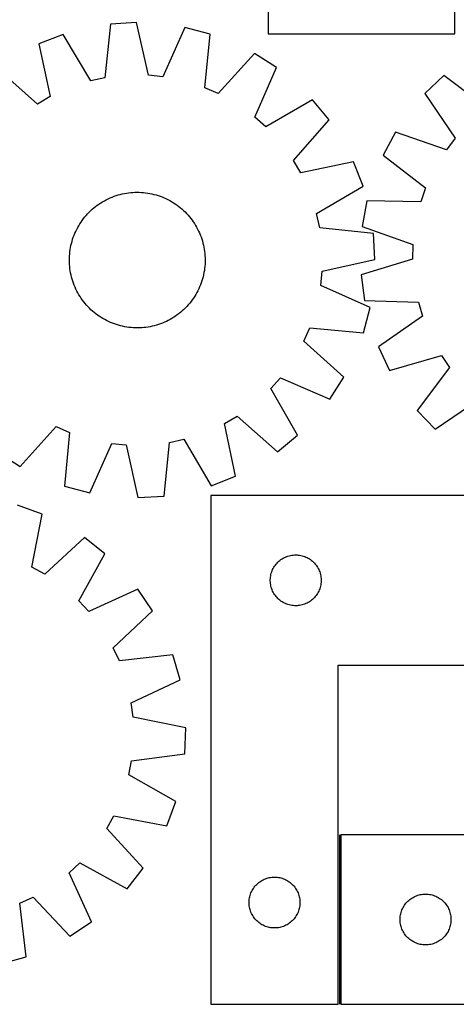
# Model space of a CAD drawing. Header units: millimetres. Extents: x 7 to 1493, y 7 to 2993.
# Tile 6 of 13: x 469 to 726, y 2111 to 2692. Entities that reach past the tile are written whole.
import ezdxf

# ---------------------------------------------------------------- set-up
doc = ezdxf.new("R2010")
doc.units = ezdxf.units.MM
doc.layers.add('COMMON', color=5, linetype='CONTINUOUS', true_color=0x0000ff)
doc.layers.add('CUT', color=7, linetype='CONTINUOUS', true_color=0x000000)

msp = doc.modelspace()

# ---------------------------------------------------------------- linework, layer by layer
at = {"layer": 'COMMON'}
msp.add_line((656.991823, 2210.968278), (656.991823, 2110.968278), dxfattribs=at)
at = {"layer": 'CUT'}
for p, q in [((614.95034, 2863.140651), (614.95034, 2683.140651)), ((724.95034, 2683.140651), (724.95034, 2863.140651)), ((522.114791, 2688.910058), (518.792526, 2657.319912)), ((537.475135, 2689.799096), (522.114791, 2688.910058)), ((544.419804, 2658.803188), (537.475135, 2689.799096)), ((494.232365, 2682.824326), (479.898538, 2677.232194)), ((510.415401, 2655.491487), (494.232365, 2682.824326)), ((565.873493, 2686.970827), (552.951939, 2657.953449)), ((580.756776, 2683.069745), (565.873493, 2686.970827)), ((577.783286, 2651.444864), (580.756776, 2683.069745)), ((614.95034, 2683.140651), (724.95034, 2683.140651)), ((479.898538, 2677.232194), (486.500768, 2646.161544)), ((606.891236, 2671.604326), (585.635245, 2648.00014)), ((619.840578, 2663.294989), (606.891236, 2671.604326)), ((479.098663, 2641.833933), (455.261369, 2662.828176)), ((607.239996, 2634.136799), (619.840578, 2663.294989)), ((518.792526, 2657.319912), (510.415401, 2655.491487)), ((552.951939, 2657.953449), (544.419804, 2658.803188)), ((718.459826, 2658.573797), (707.320339, 2647.960486)), ((743.804756, 2639.426753), (718.459826, 2658.573797)), ((585.635245, 2648.00014), (577.783286, 2651.444864)), ((707.320339, 2647.960486), (725.219577, 2621.719448)), ((486.500768, 2646.161544), (479.098663, 2641.833933)), ((641.152917, 2644.314736), (613.643174, 2628.434283)), ((650.900747, 2632.41052), (641.152917, 2644.314736)), ((613.643174, 2628.434283), (607.239996, 2634.136799)), ((629.906505, 2608.573227), (650.900747, 2632.41052)), ((689.992211, 2625.284468), (682.677623, 2611.748318)), ((720.013433, 2614.90656), (689.992211, 2625.284468)), ((725.219577, 2621.719448), (720.013433, 2614.90656)), ((634.234115, 2601.171122), (629.906505, 2608.573227)), ((665.304766, 2607.773351), (634.234115, 2601.171122)), ((670.896898, 2593.439524), (665.304766, 2607.773351)), ((682.677623, 2611.748318), (707.809736, 2592.322777)), ((531.502818, 2589.289285), (532.74636, 2589.469868)), ((532.74636, 2589.469868), (533.994961, 2589.6113)), ((533.994961, 2589.6113), (535.247388, 2589.713444)), ((535.247388, 2589.713444), (536.502405, 2589.776197)), ((536.502405, 2589.776197), (537.758775, 2589.799498)), ((537.758775, 2589.799498), (539.015256, 2589.783324)), ((539.015256, 2589.783324), (540.270609, 2589.727691)), ((540.270609, 2589.727691), (541.523596, 2589.632654)), ((541.523596, 2589.632654), (542.772979, 2589.498307)), ((542.772979, 2589.498307), (544.017525, 2589.324782)), ((643.564058, 2577.256489), (670.896898, 2593.439524)), ((707.809736, 2592.322777), (704.963698, 2584.234549)), ((516.343451, 2583.511847), (517.413, 2584.171448)), ((517.413, 2584.171448), (518.502739, 2584.797127)), ((518.502739, 2584.797127), (519.611594, 2585.388269)), ((519.611594, 2585.388269), (520.73847, 2585.944288)), ((520.73847, 2585.944288), (521.882254, 2586.464638)), ((521.882254, 2586.464638), (523.041819, 2586.948803)), ((523.041819, 2586.948803), (524.21602, 2587.396306)), ((524.21602, 2587.396306), (525.403698, 2587.806707)), ((525.403698, 2587.806707), (526.60368, 2588.179599)), ((526.60368, 2588.179599), (527.814784, 2588.514614)), ((527.814784, 2588.514614), (529.035813, 2588.811423)), ((529.035813, 2588.811423), (530.265562, 2589.069731)), ((530.265562, 2589.069731), (531.502818, 2589.289285)), ((544.017525, 2589.324782), (545.256007, 2589.11225)), ((545.256007, 2589.11225), (546.487202, 2588.860922)), ((546.487202, 2588.860922), (547.709895, 2588.571045)), ((547.709895, 2588.571045), (548.922879, 2588.242905)), ((548.922879, 2588.242905), (550.124958, 2587.876826)), ((550.124958, 2587.876826), (551.314944, 2587.47317)), ((551.314944, 2587.47317), (552.491665, 2587.032335)), ((552.491665, 2587.032335), (553.653958, 2586.554755)), ((553.653958, 2586.554755), (554.800676, 2586.040903)), ((554.800676, 2586.040903), (555.930688, 2585.491284)), ((555.930688, 2585.491284), (557.042878, 2584.906443)), ((557.042878, 2584.906443), (558.136149, 2584.286955)), ((558.136149, 2584.286955), (559.209422, 2583.633433)), ((559.209422, 2583.633433), (560.261638, 2582.94652)), ((673.204869, 2584.827457), (670.431182, 2569.693482)), ((704.963698, 2584.234549), (673.204869, 2584.827457)), ((508.635937, 2577.098727), (509.507848, 2578.003591)), ((509.507848, 2578.003591), (510.407751, 2578.880621)), ((510.407751, 2578.880621), (511.334758, 2579.728951)), ((511.334758, 2579.728951), (512.287954, 2580.547745)), ((512.287954, 2580.547745), (513.266399, 2581.336194)), ((513.266399, 2581.336194), (514.269127, 2582.093521)), ((514.269127, 2582.093521), (515.295149, 2582.818977)), ((515.295149, 2582.818977), (516.343451, 2583.511847)), ((560.261638, 2582.94652), (561.291758, 2582.226896)), ((561.291758, 2582.226896), (562.298766, 2581.47527)), ((562.298766, 2581.47527), (563.281668, 2580.692384)), ((563.281668, 2580.692384), (564.239494, 2579.879011)), ((564.239494, 2579.879011), (565.171299, 2579.035953)), ((565.171299, 2579.035953), (566.076163, 2578.164042)), ((566.076163, 2578.164042), (566.953193, 2577.264139)), ((504.038457, 2571.136851), (504.725369, 2572.189066)), ((504.725369, 2572.189066), (505.444993, 2573.219187)), ((505.444993, 2573.219187), (506.196619, 2574.226195)), ((506.196619, 2574.226195), (506.979505, 2575.209097)), ((506.979505, 2575.209097), (507.792879, 2576.166923)), ((507.792879, 2576.166923), (508.635937, 2577.098727)), ((566.953193, 2577.264139), (567.801523, 2576.337132)), ((567.801523, 2576.337132), (568.620317, 2575.383935)), ((568.620317, 2575.383935), (569.408766, 2574.40549)), ((569.408766, 2574.40549), (570.166093, 2573.402762)), ((570.166093, 2573.402762), (570.891549, 2572.376741)), ((570.891549, 2572.376741), (571.584419, 2571.328438)), ((645.392484, 2568.879363), (643.564058, 2577.256489)), ((501.117134, 2565.581386), (501.630987, 2566.728104)), ((501.630987, 2566.728104), (502.180605, 2567.858116)), ((502.180605, 2567.858116), (502.765447, 2568.970306)), ((502.765447, 2568.970306), (503.384934, 2570.063577)), ((503.384934, 2570.063577), (504.038457, 2571.136851)), ((571.584419, 2571.328438), (572.244019, 2570.25889)), ((572.244019, 2570.25889), (572.869699, 2569.16915)), ((572.869699, 2569.16915), (573.46084, 2568.060296)), ((573.46084, 2568.060296), (574.01686, 2566.93342)), ((574.01686, 2566.93342), (574.537209, 2565.789635)), ((676.98263, 2565.557098), (645.392484, 2568.879363)), ((670.431182, 2569.693482), (700.336064, 2558.984944)), ((499.100845, 2559.637323), (499.428984, 2560.850307)), ((499.428984, 2560.850307), (499.795063, 2562.052386)), ((499.795063, 2562.052386), (500.198719, 2563.242373)), ((500.198719, 2563.242373), (500.639555, 2564.419093)), ((500.639555, 2564.419093), (501.117134, 2565.581386)), ((574.537209, 2565.789635), (575.021375, 2564.63007)), ((575.021375, 2564.63007), (575.468878, 2563.45587)), ((575.468878, 2563.45587), (575.879278, 2562.268192)), ((575.879278, 2562.268192), (576.25217, 2561.068209)), ((576.25217, 2561.068209), (576.587186, 2559.857106)), ((677.871667, 2550.196754), (676.98263, 2565.557098)), ((498.039235, 2553.451024), (498.173582, 2554.700407)), ((498.173582, 2554.700407), (498.347107, 2555.944953)), ((498.347107, 2555.944953), (498.559639, 2557.183435)), ((498.559639, 2557.183435), (498.810968, 2558.41463)), ((498.810968, 2558.41463), (499.100845, 2559.637323)), ((576.587186, 2559.857106), (576.883994, 2558.636077)), ((576.883994, 2558.636077), (577.142303, 2557.406328)), ((577.142303, 2557.406328), (577.361857, 2556.169071)), ((577.361857, 2556.169071), (577.542439, 2554.925529)), ((577.542439, 2554.925529), (577.683872, 2553.676929)), ((700.336064, 2558.984944), (700.128721, 2550.413108)), ((497.872391, 2549.686203), (497.888565, 2550.942684)), ((497.895693, 2548.429834), (497.872391, 2549.686203)), ((497.888565, 2550.942684), (497.944198, 2552.198038)), ((497.944198, 2552.198038), (498.039235, 2553.451024)), ((577.683872, 2553.676929), (577.786015, 2552.424502)), ((577.786015, 2552.424502), (577.848768, 2551.169484)), ((577.848768, 2551.169484), (577.87207, 2549.913115)), ((577.87207, 2549.913115), (577.855896, 2548.656633)), ((646.875759, 2543.252085), (677.871667, 2550.196754)), ((700.128721, 2550.413108), (669.741061, 2541.16298)), ((497.958446, 2547.174816), (497.895693, 2548.429834)), ((498.060589, 2545.922389), (497.958446, 2547.174816)), ((498.202022, 2544.673789), (498.060589, 2545.922389)), ((498.382604, 2543.430246), (498.202022, 2544.673789)), ((498.602158, 2542.19299), (498.382604, 2543.430246)), ((577.397354, 2543.654364), (577.184822, 2542.415883)), ((577.570879, 2544.898911), (577.397354, 2543.654364)), ((577.705226, 2546.148294), (577.570879, 2544.898911)), ((577.800263, 2547.40128), (577.705226, 2546.148294)), ((577.855896, 2548.656633), (577.800263, 2547.40128)), ((646.026021, 2534.719951), (646.875759, 2543.252085)), ((498.860467, 2540.963241), (498.602158, 2542.19299)), ((499.157275, 2539.742212), (498.860467, 2540.963241)), ((499.492291, 2538.531109), (499.157275, 2539.742212)), ((499.865183, 2537.331126), (499.492291, 2538.531109)), ((500.275583, 2536.143448), (499.865183, 2537.331126)), ((575.949398, 2537.546932), (575.545742, 2536.356945)), ((576.315477, 2538.74901), (575.949398, 2537.546932)), ((576.643616, 2539.961995), (576.315477, 2538.74901)), ((576.933494, 2541.184688), (576.643616, 2539.961995)), ((577.184822, 2542.415883), (576.933494, 2541.184688)), ((669.741061, 2541.16298), (671.779784, 2525.912597)), ((500.723087, 2534.969247), (500.275583, 2536.143448)), ((501.207252, 2533.809683), (500.723087, 2534.969247)), ((501.727601, 2532.665898), (501.207252, 2533.809683)), ((502.283621, 2531.539022), (501.727601, 2532.665898)), ((502.874762, 2530.430167), (502.283621, 2531.539022)), ((573.563856, 2531.741202), (572.979015, 2530.629012)), ((574.113474, 2532.871214), (573.563856, 2531.741202)), ((574.627327, 2534.017932), (574.113474, 2532.871214)), ((575.104906, 2535.180225), (574.627327, 2534.017932)), ((575.545742, 2536.356945), (575.104906, 2535.180225)), ((675.043399, 2521.798397), (646.026021, 2534.719951)), ((503.500442, 2529.340428), (502.874762, 2530.430167)), ((504.160042, 2528.270879), (503.500442, 2529.340428)), ((504.852912, 2527.222577), (504.160042, 2528.270879)), ((505.578369, 2526.196556), (504.852912, 2527.222577)), ((506.335695, 2525.193828), (505.578369, 2526.196556)), ((570.299468, 2526.380131), (569.547842, 2525.373123)), ((571.019092, 2527.410251), (570.299468, 2526.380131)), ((571.706004, 2528.462467), (571.019092, 2527.410251)), ((572.359527, 2529.53574), (571.706004, 2528.462467)), ((572.979015, 2530.629012), (572.359527, 2529.53574)), ((671.779784, 2525.912597), (703.530137, 2524.96929)), ((507.124144, 2524.215383), (506.335695, 2525.193828)), ((507.942938, 2523.262186), (507.124144, 2524.215383)), ((508.791269, 2522.335179), (507.942938, 2523.262186)), ((509.668298, 2521.435276), (508.791269, 2522.335179)), ((510.573162, 2520.563365), (509.668298, 2521.435276)), ((511.504967, 2519.720307), (510.573162, 2520.563365)), ((564.409703, 2519.870367), (563.456507, 2519.051573)), ((565.33671, 2520.718697), (564.409703, 2519.870367)), ((566.236613, 2521.595727), (565.33671, 2520.718697)), ((567.108524, 2522.500591), (566.236613, 2521.595727)), ((567.951582, 2523.432395), (567.108524, 2522.500591)), ((568.764956, 2524.390221), (567.951582, 2523.432395)), ((569.547842, 2525.373123), (568.764956, 2524.390221)), ((671.142316, 2506.915114), (675.043399, 2521.798397)), ((703.530137, 2524.96929), (705.981785, 2516.752916)), ((512.462793, 2518.906934), (511.504967, 2519.720307)), ((513.445695, 2518.124048), (512.462793, 2518.906934)), ((514.452703, 2517.372422), (513.445695, 2518.124048)), ((515.482823, 2516.652797), (514.452703, 2517.372422)), ((516.535039, 2515.965885), (515.482823, 2516.652797)), ((517.608312, 2515.312363), (516.535039, 2515.965885)), ((518.701583, 2514.692875), (517.608312, 2515.312363)), ((519.813774, 2514.108033), (518.701583, 2514.692875)), ((520.943785, 2513.558415), (519.813774, 2514.108033)), ((556.132867, 2514.211049), (555.005992, 2513.65503)), ((557.241722, 2514.80219), (556.132867, 2514.211049)), ((558.331462, 2515.42787), (557.241722, 2514.80219)), ((559.40101, 2516.08747), (558.331462, 2515.42787)), ((560.449312, 2516.780341), (559.40101, 2516.08747)), ((561.475334, 2517.505797), (560.449312, 2516.780341)), ((562.478062, 2518.263123), (561.475334, 2517.505797)), ((563.456507, 2519.051573), (562.478062, 2518.263123)), ((705.981785, 2516.752916), (679.93985, 2498.565218)), ((522.090503, 2513.044563), (520.943785, 2513.558415)), ((523.252796, 2512.566983), (522.090503, 2513.044563)), ((524.429517, 2512.126148), (523.252796, 2512.566983)), ((525.619503, 2511.722492), (524.429517, 2512.126148)), ((526.821582, 2511.356413), (525.619503, 2511.722492)), ((528.034567, 2511.028273), (526.821582, 2511.356413)), ((529.257259, 2510.738396), (528.034567, 2511.028273)), ((530.488454, 2510.487067), (529.257259, 2510.738396)), ((531.726936, 2510.274536), (530.488454, 2510.487067)), ((532.971483, 2510.101011), (531.726936, 2510.274536)), ((534.220866, 2509.966663), (532.971483, 2510.101011)), ((535.473852, 2509.871626), (534.220866, 2509.966663)), ((536.729205, 2509.815994), (535.473852, 2509.871626)), ((537.985686, 2509.79982), (536.729205, 2509.815994)), ((539.242056, 2509.823121), (537.985686, 2509.79982)), ((540.497073, 2509.885874), (539.242056, 2509.823121)), ((541.7495, 2509.988018), (540.497073, 2509.885874)), ((542.998101, 2510.12945), (541.7495, 2509.988018)), ((544.241643, 2510.310033), (542.998101, 2510.12945)), ((545.478899, 2510.529586), (544.241643, 2510.310033)), ((546.708649, 2510.787895), (545.478899, 2510.529586)), ((547.929677, 2511.084704), (546.708649, 2510.787895)), ((549.140781, 2511.419719), (547.929677, 2511.084704)), ((550.340764, 2511.792611), (549.140781, 2511.419719)), ((551.528441, 2512.203011), (550.340764, 2511.792611)), ((552.702642, 2512.650515), (551.528441, 2512.203011)), ((553.862207, 2513.13468), (552.702642, 2512.650515)), ((555.005992, 2513.65503), (553.862207, 2513.13468)), ((636.072712, 2502.036645), (639.517435, 2509.888603)), ((639.517435, 2509.888603), (671.142316, 2506.915114)), ((659.676898, 2480.780654), (636.072712, 2502.036645)), ((679.93985, 2498.565218), (686.591418, 2484.691243)), ((686.591418, 2484.691243), (717.079296, 2493.605503)), ((717.079296, 2493.605503), (721.949951, 2486.548868)), ((721.949951, 2486.548868), (702.802907, 2461.203939)), ((616.506855, 2474.028716), (622.20937, 2480.431894)), ((622.20937, 2480.431894), (651.367561, 2467.831312)), ((651.367561, 2467.831312), (659.676898, 2480.780654)), ((632.387308, 2446.518972), (616.506855, 2474.028716)), ((713.416218, 2450.064452), (739.657256, 2467.963689)), ((589.243693, 2453.437774), (596.645799, 2457.765384)), ((596.645799, 2457.765384), (620.483092, 2436.771142)), ((702.802907, 2461.203939), (713.416218, 2450.064452)), ((468.853226, 2427.994992), (490.109217, 2451.599178)), ((490.109217, 2451.599178), (497.961175, 2448.154454)), ((595.845923, 2422.367124), (589.243693, 2453.437774)), ((497.961175, 2448.154454), (494.987686, 2416.529573)), ((620.483092, 2436.771142), (632.387308, 2446.518972)), ((509.870968, 2412.628491), (522.792522, 2441.645868)), ((522.792522, 2441.645868), (531.324657, 2440.79613)), ((531.324657, 2440.79613), (538.269326, 2409.800222)), ((553.62967, 2410.68926), (556.951935, 2442.279406)), ((556.951935, 2442.279406), (565.329061, 2444.107831)), ((565.329061, 2444.107831), (581.512096, 2416.774991)), ((455.903883, 2436.304328), (468.853226, 2427.994992)), ((581.512096, 2416.774991), (595.845923, 2422.367124)), ((494.987686, 2416.529573), (509.870968, 2412.628491)), ((538.269326, 2409.800222), (553.62967, 2410.68926)), ((581.241823, 2410.968278), (581.241823, 2110.968278)), ((831.241823, 2410.968278), (581.241823, 2410.968278)), ((481.753665, 2400.007529), (467.301255, 2405.285635)), ((475.830819, 2368.800243), (481.753665, 2400.007529)), ((506.699197, 2386.144403), (483.32557, 2364.635142)), ((518.813231, 2376.658586), (506.699197, 2386.144403)), ((503.536688, 2348.808954), (518.813231, 2376.658586)), ((624.535416, 2374.385585), (625.235014, 2374.713032)), ((625.235014, 2374.713032), (625.950542, 2375.004031)), ((625.950542, 2375.004031), (626.680101, 2375.257809)), ((626.680101, 2375.257809), (627.421756, 2375.473694)), ((627.421756, 2375.473694), (628.173542, 2375.651114)), ((628.173542, 2375.651114), (628.933464, 2375.789597)), ((628.933464, 2375.789597), (629.699508, 2375.888777)), ((629.699508, 2375.888777), (630.469642, 2375.94839)), ((630.469642, 2375.94839), (631.241823, 2375.968278)), ((631.241823, 2375.968278), (632.014004, 2375.94839)), ((632.014004, 2375.94839), (632.784138, 2375.888777)), ((632.784138, 2375.888777), (633.550182, 2375.789597)), ((633.550182, 2375.789597), (634.310104, 2375.651114)), ((634.310104, 2375.651114), (635.06189, 2375.473694)), ((635.06189, 2375.473694), (635.803546, 2375.257809)), ((635.803546, 2375.257809), (636.533104, 2375.004031)), ((636.533104, 2375.004031), (637.248632, 2374.713032)), ((637.248632, 2374.713032), (637.94823, 2374.385585)), ((483.32557, 2364.635142), (475.830819, 2368.800243)), ((618.382104, 2368.69017), (618.796668, 2369.341934)), ((618.796668, 2369.341934), (619.244234, 2369.971493)), ((619.244234, 2369.971493), (619.723616, 2370.577176)), ((619.723616, 2370.577176), (620.233543, 2371.157378)), ((620.233543, 2371.157378), (620.772661, 2371.710561)), ((620.772661, 2371.710561), (621.339541, 2372.235257)), ((621.339541, 2372.235257), (621.932681, 2372.730075)), ((621.932681, 2372.730075), (622.550507, 2373.193703)), ((622.550507, 2373.193703), (623.19138, 2373.624912)), ((623.19138, 2373.624912), (623.853602, 2374.022557)), ((623.853602, 2374.022557), (624.535416, 2374.385585)), ((637.94823, 2374.385585), (638.630044, 2374.022557)), ((638.630044, 2374.022557), (639.292266, 2373.624912)), ((639.292266, 2373.624912), (639.93314, 2373.193703)), ((639.93314, 2373.193703), (640.550965, 2372.730075)), ((640.550965, 2372.730075), (641.144105, 2372.235257)), ((641.144105, 2372.235257), (641.710985, 2371.710561)), ((641.710985, 2371.710561), (642.250104, 2371.157378)), ((642.250104, 2371.157378), (642.76003, 2370.577176)), ((642.76003, 2370.577176), (643.239412, 2369.971493)), ((643.239412, 2369.971493), (643.686978, 2369.341934)), ((643.686978, 2369.341934), (644.101542, 2368.69017)), ((616.365983, 2362.894254), (616.484854, 2363.65749)), ((616.484854, 2363.65749), (616.642857, 2364.413595)), ((616.642857, 2364.413595), (616.839575, 2365.160563)), ((616.839575, 2365.160563), (617.074485, 2365.896414)), ((617.074485, 2365.896414), (617.346964, 2366.619197)), ((617.346964, 2366.619197), (617.656289, 2367.326994)), ((617.656289, 2367.326994), (618.001641, 2368.01793)), ((618.001641, 2368.01793), (618.382104, 2368.69017)), ((644.101542, 2368.69017), (644.482005, 2368.01793)), ((644.482005, 2368.01793), (644.827357, 2367.326994)), ((644.827357, 2367.326994), (645.136683, 2366.619197)), ((645.136683, 2366.619197), (645.409161, 2365.896414)), ((645.409161, 2365.896414), (645.644071, 2365.160563)), ((645.644071, 2365.160563), (645.840789, 2364.413595)), ((645.840789, 2364.413595), (645.998792, 2363.65749)), ((645.998792, 2363.65749), (646.117663, 2362.894254)), ((616.246796, 2361.354497), (616.28656, 2362.12591)), ((616.246796, 2360.58206), (616.246796, 2361.354497)), ((616.28656, 2359.810646), (616.246796, 2360.58206)), ((616.28656, 2362.12591), (616.365983, 2362.894254)), ((616.365983, 2359.042303), (616.28656, 2359.810646)), ((616.484854, 2358.279067), (616.365983, 2359.042303)), ((616.642857, 2357.522962), (616.484854, 2358.279067)), ((616.839575, 2356.775994), (616.642857, 2357.522962)), ((645.840789, 2357.522962), (645.644071, 2356.775994)), ((645.998792, 2358.279067), (645.840789, 2357.522962)), ((646.117663, 2359.042303), (645.998792, 2358.279067)), ((646.117663, 2362.894254), (646.197086, 2362.12591)), ((646.197086, 2359.810646), (646.117663, 2359.042303)), ((646.197086, 2362.12591), (646.23685, 2361.354497)), ((646.23685, 2360.58206), (646.197086, 2359.810646)), ((646.23685, 2361.354497), (646.23685, 2360.58206)), ((538.2539, 2355.765377), (509.377533, 2342.531701)), ((546.843752, 2343.000386), (538.2539, 2355.765377)), ((617.074485, 2356.040143), (616.839575, 2356.775994)), ((617.346964, 2355.31736), (617.074485, 2356.040143)), ((617.656289, 2354.609563), (617.346964, 2355.31736)), ((618.001641, 2353.918627), (617.656289, 2354.609563)), ((618.382104, 2353.246386), (618.001641, 2353.918627)), ((618.796668, 2352.594623), (618.382104, 2353.246386)), ((619.244234, 2351.965064), (618.796668, 2352.594623)), ((619.723616, 2351.359381), (619.244234, 2351.965064)), ((620.233543, 2350.779178), (619.723616, 2351.359381)), ((642.76003, 2351.359381), (642.250104, 2350.779178)), ((643.239412, 2351.965064), (642.76003, 2351.359381)), ((643.686978, 2352.594623), (643.239412, 2351.965064)), ((644.101542, 2353.246386), (643.686978, 2352.594623)), ((644.482005, 2353.918627), (644.101542, 2353.246386)), ((644.827357, 2354.609563), (644.482005, 2353.918627)), ((645.136683, 2355.31736), (644.827357, 2354.609563)), ((645.409161, 2356.040143), (645.136683, 2355.31736)), ((645.644071, 2356.775994), (645.409161, 2356.040143)), ((509.377533, 2342.531701), (503.536688, 2348.808954)), ((620.772661, 2350.225996), (620.233543, 2350.779178)), ((621.339541, 2349.701299), (620.772661, 2350.225996)), ((621.932681, 2349.206481), (621.339541, 2349.701299)), ((622.550507, 2348.742853), (621.932681, 2349.206481)), ((623.19138, 2348.311645), (622.550507, 2348.742853)), ((623.853602, 2347.914), (623.19138, 2348.311645)), ((624.535416, 2347.550972), (623.853602, 2347.914)), ((625.235014, 2347.223525), (624.535416, 2347.550972)), ((625.950542, 2346.932526), (625.235014, 2347.223525)), ((626.680101, 2346.678748), (625.950542, 2346.932526)), ((627.421756, 2346.462862), (626.680101, 2346.678748)), ((628.173542, 2346.285443), (627.421756, 2346.462862)), ((628.933464, 2346.14696), (628.173542, 2346.285443)), ((629.699508, 2346.04778), (628.933464, 2346.14696)), ((630.469642, 2345.988167), (629.699508, 2346.04778)), ((631.241823, 2345.968278), (630.469642, 2345.988167)), ((632.014004, 2345.988167), (631.241823, 2345.968278)), ((632.784138, 2346.04778), (632.014004, 2345.988167)), ((633.550182, 2346.14696), (632.784138, 2346.04778)), ((634.310104, 2346.285443), (633.550182, 2346.14696)), ((635.06189, 2346.462862), (634.310104, 2346.285443)), ((635.803546, 2346.678748), (635.06189, 2346.462862)), ((636.533104, 2346.932526), (635.803546, 2346.678748)), ((637.248632, 2347.223525), (636.533104, 2346.932526)), ((637.94823, 2347.550972), (637.248632, 2347.223525)), ((638.630044, 2347.914), (637.94823, 2347.550972)), ((639.292266, 2348.311645), (638.630044, 2347.914)), ((639.93314, 2348.742853), (639.292266, 2348.311645)), ((640.550965, 2349.206481), (639.93314, 2348.742853)), ((641.144105, 2349.701299), (640.550965, 2349.206481)), ((641.710985, 2350.225996), (641.144105, 2349.701299)), ((642.250104, 2350.779178), (641.710985, 2350.225996)), ((523.708887, 2321.234523), (546.843752, 2343.000386)), ((527.324083, 2313.459581), (523.708887, 2321.234523)), ((558.876571, 2317.122266), (527.324083, 2313.459581)), ((563.101407, 2302.327628), (558.876571, 2317.122266)), ((656.241823, 2110.968278), (656.241823, 2310.968278)), ((656.241823, 2310.968278), (831.241823, 2310.968278)), ((534.372821, 2288.776129), (563.101407, 2302.327628)), ((535.408487, 2280.264562), (534.372821, 2288.776129)), ((566.548519, 2273.997728), (535.408487, 2280.264562)), ((565.994781, 2258.621645), (566.548519, 2273.997728)), ((534.484629, 2254.611025), (565.994781, 2258.621645)), ((532.839388, 2246.196005), (534.484629, 2254.611025)), ((560.518759, 2230.613093), (532.839388, 2246.196005)), ((555.240653, 2216.160683), (560.518759, 2230.613093)), ((519.868266, 2214.588778), (524.033368, 2222.083529)), ((524.033368, 2222.083529), (555.240653, 2216.160683)), ((541.377527, 2191.215151), (519.868266, 2214.588778)), ((832.741825, 2210.968278), (657.741825, 2210.968278)), ((657.741825, 2210.968278), (657.741825, 2110.968278)), ((497.764825, 2188.536815), (504.042078, 2194.37766)), ((504.042078, 2194.37766), (531.89171, 2179.101117)), ((531.89171, 2179.101117), (541.377527, 2191.215151)), ((510.998501, 2159.660448), (497.764825, 2188.536815)), ((609.432681, 2182.730075), (610.050507, 2183.193703)), ((610.050507, 2183.193703), (610.69138, 2183.624912)), ((610.69138, 2183.624912), (611.353602, 2184.022557)), ((611.353602, 2184.022557), (612.035416, 2184.385585)), ((612.035416, 2184.385585), (612.735014, 2184.713032)), ((612.735014, 2184.713032), (613.450542, 2185.004031)), ((613.450542, 2185.004031), (614.180101, 2185.257809)), ((614.180101, 2185.257809), (614.921756, 2185.473694)), ((614.921756, 2185.473694), (615.673542, 2185.651114)), ((615.673542, 2185.651114), (616.433464, 2185.789597)), ((616.433464, 2185.789597), (617.199508, 2185.888777)), ((617.199508, 2185.888777), (617.969642, 2185.94839)), ((617.969642, 2185.94839), (618.741823, 2185.968278)), ((618.741823, 2185.968278), (619.514004, 2185.94839)), ((619.514004, 2185.94839), (620.284138, 2185.888777)), ((620.284138, 2185.888777), (621.050182, 2185.789597)), ((621.050182, 2185.789597), (621.810104, 2185.651114)), ((621.810104, 2185.651114), (622.56189, 2185.473694)), ((622.56189, 2185.473694), (623.303546, 2185.257809)), ((623.303546, 2185.257809), (624.033104, 2185.004031)), ((624.033104, 2185.004031), (624.748632, 2184.713032)), ((624.748632, 2184.713032), (625.44823, 2184.385585)), ((625.44823, 2184.385585), (626.130044, 2184.022557)), ((626.130044, 2184.022557), (626.792266, 2183.624912)), ((626.792266, 2183.624912), (627.43314, 2183.193703)), ((627.43314, 2183.193703), (628.050965, 2182.730075)), ((604.846964, 2176.619197), (605.156289, 2177.326994)), ((605.156289, 2177.326994), (605.501641, 2178.01793)), ((605.501641, 2178.01793), (605.882104, 2178.69017)), ((605.882104, 2178.69017), (606.296668, 2179.341934)), ((606.296668, 2179.341934), (606.744234, 2179.971493)), ((606.744234, 2179.971493), (607.223616, 2180.577176)), ((607.223616, 2180.577176), (607.733543, 2181.157378)), ((607.733543, 2181.157378), (608.272661, 2181.710561)), ((608.272661, 2181.710561), (608.839541, 2182.235257)), ((608.839541, 2182.235257), (609.432681, 2182.730075)), ((628.050965, 2182.730075), (628.644105, 2182.235257)), ((628.644105, 2182.235257), (629.210985, 2181.710561)), ((629.210985, 2181.710561), (629.750104, 2181.157378)), ((629.750104, 2181.157378), (630.26003, 2180.577176)), ((630.26003, 2180.577176), (630.739412, 2179.971493)), ((630.739412, 2179.971493), (631.186978, 2179.341934)), ((631.186978, 2179.341934), (631.601542, 2178.69017)), ((631.601542, 2178.69017), (631.982005, 2178.01793)), ((631.982005, 2178.01793), (632.327357, 2177.326994)), ((632.327357, 2177.326994), (632.636683, 2176.619197)), ((468.692705, 2170.590265), (476.467647, 2174.205461)), ((476.467647, 2174.205461), (498.23351, 2151.070596)), ((603.746796, 2171.354497), (603.78656, 2172.12591)), ((603.78656, 2172.12591), (603.865983, 2172.894254)), ((603.865983, 2172.894254), (603.984854, 2173.65749)), ((603.984854, 2173.65749), (604.142857, 2174.413595)), ((604.142857, 2174.413595), (604.339575, 2175.160563)), ((604.339575, 2175.160563), (604.574485, 2175.896414)), ((604.574485, 2175.896414), (604.846964, 2176.619197)), ((632.636683, 2176.619197), (632.909161, 2175.896414)), ((632.909161, 2175.896414), (633.144071, 2175.160563)), ((633.144071, 2175.160563), (633.340789, 2174.413595)), ((633.340789, 2174.413595), (633.498792, 2173.65749)), ((633.498792, 2173.65749), (633.617663, 2172.894254)), ((633.617663, 2172.894254), (633.697086, 2172.12591)), ((633.697086, 2172.12591), (633.73685, 2171.354497)), ((696.733545, 2171.157378), (697.272663, 2171.710561)), ((697.272663, 2171.710561), (697.839543, 2172.235257)), ((697.839543, 2172.235257), (698.432683, 2172.730075)), ((698.432683, 2172.730075), (699.050509, 2173.193703)), ((699.050509, 2173.193703), (699.691382, 2173.624912)), ((699.691382, 2173.624912), (700.353604, 2174.022557)), ((700.353604, 2174.022557), (701.035418, 2174.385585)), ((701.035418, 2174.385585), (701.735016, 2174.713032)), ((701.735016, 2174.713032), (702.450544, 2175.004031)), ((702.450544, 2175.004031), (703.180103, 2175.257809)), ((703.180103, 2175.257809), (703.921758, 2175.473694)), ((703.921758, 2175.473694), (704.673544, 2175.651114)), ((704.673544, 2175.651114), (705.433466, 2175.789597)), ((705.433466, 2175.789597), (706.19951, 2175.888777)), ((706.19951, 2175.888777), (706.969644, 2175.94839)), ((706.969644, 2175.94839), (707.741825, 2175.968278)), ((707.741825, 2175.968278), (708.514006, 2175.94839)), ((708.514006, 2175.94839), (709.28414, 2175.888777)), ((709.28414, 2175.888777), (710.050184, 2175.789597)), ((710.050184, 2175.789597), (710.810106, 2175.651114)), ((710.810106, 2175.651114), (711.561892, 2175.473694)), ((711.561892, 2175.473694), (712.303548, 2175.257809)), ((712.303548, 2175.257809), (713.033106, 2175.004031)), ((713.033106, 2175.004031), (713.748634, 2174.713032)), ((713.748634, 2174.713032), (714.448232, 2174.385585)), ((714.448232, 2174.385585), (715.130046, 2174.022557)), ((715.130046, 2174.022557), (715.792268, 2173.624912)), ((715.792268, 2173.624912), (716.433142, 2173.193703)), ((716.433142, 2173.193703), (717.050967, 2172.730075)), ((717.050967, 2172.730075), (717.644107, 2172.235257)), ((717.644107, 2172.235257), (718.210987, 2171.710561)), ((718.210987, 2171.710561), (718.750106, 2171.157378)), ((472.35539, 2139.037777), (468.692705, 2170.590265)), ((603.746796, 2170.58206), (603.746796, 2171.354497)), ((603.78656, 2169.810646), (603.746796, 2170.58206)), ((603.865983, 2169.042303), (603.78656, 2169.810646)), ((603.984854, 2168.279067), (603.865983, 2169.042303)), ((604.142857, 2167.522962), (603.984854, 2168.279067)), ((604.339575, 2166.775994), (604.142857, 2167.522962)), ((604.574485, 2166.040143), (604.339575, 2166.775994)), ((604.846964, 2165.31736), (604.574485, 2166.040143)), ((632.909161, 2166.040143), (632.636683, 2165.31736)), ((633.144071, 2166.775994), (632.909161, 2166.040143)), ((633.340789, 2167.522962), (633.144071, 2166.775994)), ((633.498792, 2168.279067), (633.340789, 2167.522962)), ((633.617663, 2169.042303), (633.498792, 2168.279067)), ((633.697086, 2169.810646), (633.617663, 2169.042303)), ((633.73685, 2170.58206), (633.697086, 2169.810646)), ((633.73685, 2171.354497), (633.73685, 2170.58206)), ((693.339577, 2165.160563), (693.574487, 2165.896414)), ((693.574487, 2165.896414), (693.846966, 2166.619197)), ((693.846966, 2166.619197), (694.156291, 2167.326994)), ((694.156291, 2167.326994), (694.501643, 2168.01793)), ((694.501643, 2168.01793), (694.882106, 2168.69017)), ((694.882106, 2168.69017), (695.29667, 2169.341934)), ((695.29667, 2169.341934), (695.744236, 2169.971493)), ((695.744236, 2169.971493), (696.223618, 2170.577176)), ((696.223618, 2170.577176), (696.733545, 2171.157378)), ((718.750106, 2171.157378), (719.260032, 2170.577176)), ((719.260032, 2170.577176), (719.739414, 2169.971493)), ((719.739414, 2169.971493), (720.18698, 2169.341934)), ((720.18698, 2169.341934), (720.601544, 2168.69017)), ((720.601544, 2168.69017), (720.982007, 2168.01793)), ((720.982007, 2168.01793), (721.327359, 2167.326994)), ((721.327359, 2167.326994), (721.636685, 2166.619197)), ((721.636685, 2166.619197), (721.909163, 2165.896414)), ((721.909163, 2165.896414), (722.144073, 2165.160563)), ((605.156289, 2164.609563), (604.846964, 2165.31736)), ((605.501641, 2163.918627), (605.156289, 2164.609563)), ((605.882104, 2163.246386), (605.501641, 2163.918627)), ((606.296668, 2162.594623), (605.882104, 2163.246386)), ((606.744234, 2161.965064), (606.296668, 2162.594623)), ((607.223616, 2161.359381), (606.744234, 2161.965064)), ((607.733543, 2160.779178), (607.223616, 2161.359381)), ((608.272661, 2160.225996), (607.733543, 2160.779178)), ((608.839541, 2159.701299), (608.272661, 2160.225996)), ((629.210985, 2160.225996), (628.644105, 2159.701299)), ((629.750104, 2160.779178), (629.210985, 2160.225996)), ((630.26003, 2161.359381), (629.750104, 2160.779178)), ((630.739412, 2161.965064), (630.26003, 2161.359381)), ((631.186978, 2162.594623), (630.739412, 2161.965064)), ((631.601542, 2163.246386), (631.186978, 2162.594623)), ((631.982005, 2163.918627), (631.601542, 2163.246386)), ((632.327357, 2164.609563), (631.982005, 2163.918627)), ((632.636683, 2165.31736), (632.327357, 2164.609563)), ((692.746798, 2161.354497), (692.786562, 2162.12591)), ((692.746798, 2160.58206), (692.746798, 2161.354497)), ((692.786562, 2159.810646), (692.746798, 2160.58206)), ((692.786562, 2162.12591), (692.865985, 2162.894254)), ((692.865985, 2159.042303), (692.786562, 2159.810646)), ((692.865985, 2162.894254), (692.984856, 2163.65749)), ((692.984856, 2163.65749), (693.142859, 2164.413595)), ((693.142859, 2164.413595), (693.339577, 2165.160563)), ((722.144073, 2165.160563), (722.340791, 2164.413595)), ((722.340791, 2164.413595), (722.498794, 2163.65749)), ((722.498794, 2163.65749), (722.617665, 2162.894254)), ((722.617665, 2162.894254), (722.697088, 2162.12591)), ((722.697088, 2159.810646), (722.617665, 2159.042303)), ((722.697088, 2162.12591), (722.736852, 2161.354497)), ((722.736852, 2160.58206), (722.697088, 2159.810646)), ((722.736852, 2161.354497), (722.736852, 2160.58206)), ((498.23351, 2151.070596), (510.998501, 2159.660448)), ((609.432681, 2159.206481), (608.839541, 2159.701299)), ((610.050507, 2158.742853), (609.432681, 2159.206481)), ((610.69138, 2158.311645), (610.050507, 2158.742853)), ((611.353602, 2157.914), (610.69138, 2158.311645)), ((612.035416, 2157.550972), (611.353602, 2157.914)), ((612.735014, 2157.223525), (612.035416, 2157.550972)), ((613.450542, 2156.932526), (612.735014, 2157.223525)), ((614.180101, 2156.678748), (613.450542, 2156.932526)), ((614.921756, 2156.462862), (614.180101, 2156.678748)), ((615.673542, 2156.285443), (614.921756, 2156.462862)), ((616.433464, 2156.14696), (615.673542, 2156.285443)), ((617.199508, 2156.04778), (616.433464, 2156.14696)), ((617.969642, 2155.988167), (617.199508, 2156.04778)), ((618.741823, 2155.968278), (617.969642, 2155.988167)), ((619.514004, 2155.988167), (618.741823, 2155.968278)), ((620.284138, 2156.04778), (619.514004, 2155.988167)), ((621.050182, 2156.14696), (620.284138, 2156.04778)), ((621.810104, 2156.285443), (621.050182, 2156.14696)), ((622.56189, 2156.462862), (621.810104, 2156.285443)), ((623.303546, 2156.678748), (622.56189, 2156.462862)), ((624.033104, 2156.932526), (623.303546, 2156.678748)), ((624.748632, 2157.223525), (624.033104, 2156.932526)), ((625.44823, 2157.550972), (624.748632, 2157.223525)), ((626.130044, 2157.914), (625.44823, 2157.550972)), ((626.792266, 2158.311645), (626.130044, 2157.914)), ((627.43314, 2158.742853), (626.792266, 2158.311645)), ((628.050965, 2159.206481), (627.43314, 2158.742853)), ((628.644105, 2159.701299), (628.050965, 2159.206481)), ((692.984856, 2158.279067), (692.865985, 2159.042303)), ((693.142859, 2157.522962), (692.984856, 2158.279067)), ((693.339577, 2156.775994), (693.142859, 2157.522962)), ((693.574487, 2156.040143), (693.339577, 2156.775994)), ((693.846966, 2155.31736), (693.574487, 2156.040143)), ((694.156291, 2154.609563), (693.846966, 2155.31736)), ((694.501643, 2153.918627), (694.156291, 2154.609563)), ((721.327359, 2154.609563), (720.982007, 2153.918627)), ((721.636685, 2155.31736), (721.327359, 2154.609563)), ((721.909163, 2156.040143), (721.636685, 2155.31736)), ((722.144073, 2156.775994), (721.909163, 2156.040143)), ((722.340791, 2157.522962), (722.144073, 2156.775994)), ((722.498794, 2158.279067), (722.340791, 2157.522962)), ((722.617665, 2159.042303), (722.498794, 2158.279067)), ((694.882106, 2153.246386), (694.501643, 2153.918627)), ((695.29667, 2152.594623), (694.882106, 2153.246386)), ((695.744236, 2151.965064), (695.29667, 2152.594623)), ((696.223618, 2151.359381), (695.744236, 2151.965064)), ((696.733545, 2150.779178), (696.223618, 2151.359381)), ((697.272663, 2150.225996), (696.733545, 2150.779178)), ((697.839543, 2149.701299), (697.272663, 2150.225996)), ((698.432683, 2149.206481), (697.839543, 2149.701299)), ((699.050509, 2148.742853), (698.432683, 2149.206481)), ((699.691382, 2148.311645), (699.050509, 2148.742853)), ((700.353604, 2147.914), (699.691382, 2148.311645)), ((715.792268, 2148.311645), (715.130046, 2147.914)), ((716.433142, 2148.742853), (715.792268, 2148.311645)), ((717.050967, 2149.206481), (716.433142, 2148.742853)), ((717.644107, 2149.701299), (717.050967, 2149.206481)), ((718.210987, 2150.225996), (717.644107, 2149.701299)), ((718.750106, 2150.779178), (718.210987, 2150.225996)), ((719.260032, 2151.359381), (718.750106, 2150.779178)), ((719.739414, 2151.965064), (719.260032, 2151.359381)), ((720.18698, 2152.594623), (719.739414, 2151.965064)), ((720.601544, 2153.246386), (720.18698, 2152.594623)), ((720.982007, 2153.918627), (720.601544, 2153.246386)), ((701.035418, 2147.550972), (700.353604, 2147.914)), ((701.735016, 2147.223525), (701.035418, 2147.550972)), ((702.450544, 2146.932526), (701.735016, 2147.223525)), ((703.180103, 2146.678748), (702.450544, 2146.932526)), ((703.921758, 2146.462862), (703.180103, 2146.678748)), ((704.673544, 2146.285443), (703.921758, 2146.462862)), ((705.433466, 2146.14696), (704.673544, 2146.285443)), ((706.19951, 2146.04778), (705.433466, 2146.14696)), ((706.969644, 2145.988167), (706.19951, 2146.04778)), ((707.741825, 2145.968278), (706.969644, 2145.988167)), ((708.514006, 2145.988167), (707.741825, 2145.968278)), ((709.28414, 2146.04778), (708.514006, 2145.988167)), ((710.050184, 2146.14696), (709.28414, 2146.04778)), ((710.810106, 2146.285443), (710.050184, 2146.14696)), ((711.561892, 2146.462862), (710.810106, 2146.285443)), ((712.303548, 2146.678748), (711.561892, 2146.462862)), ((713.033106, 2146.932526), (712.303548, 2146.678748)), ((713.748634, 2147.223525), (713.033106, 2146.932526)), ((714.448232, 2147.550972), (713.748634, 2147.223525)), ((715.130046, 2147.914), (714.448232, 2147.550972)), ((457.560752, 2134.812941), (472.35539, 2139.037777)), ((581.241823, 2110.968278), (656.241823, 2110.968278)), ((657.741825, 2110.968278), (907.741825, 2110.968278))]:
    msp.add_line(p, q, dxfattribs=at)

doc.saveas('drawing.dxf')
